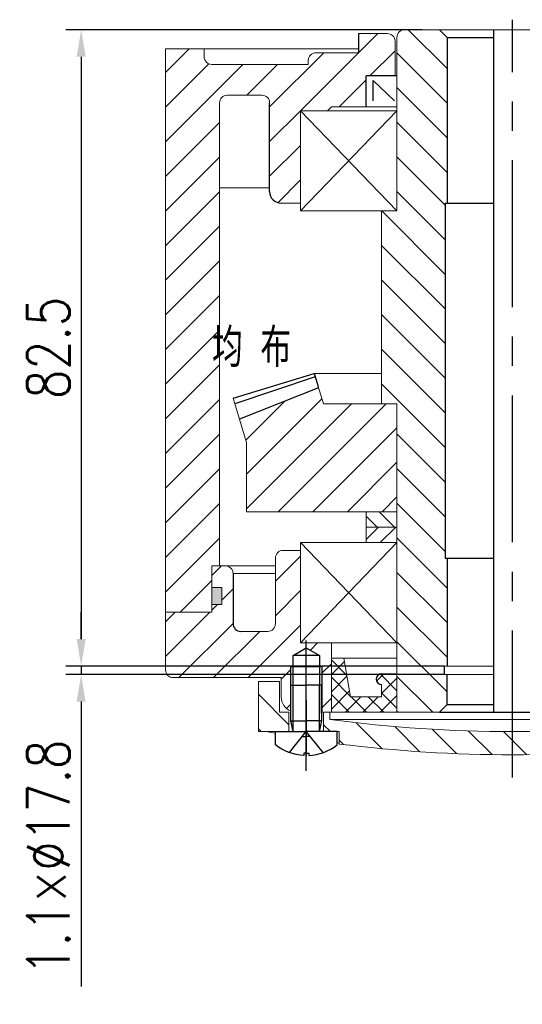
# Model space of a CAD drawing. Header units: inches. Extents: x 837 to 6223, y -2862 to 3098.
# Tile 16 of 139: x 2935 to 3000, y -670 to -542. Entities that reach past the tile are written whole.
import ezdxf

# ---------------------------------------------------------------- set-up
doc = ezdxf.new("R2010")
doc.units = ezdxf.units.IN
doc.header["$LTSCALE"] = 10
doc.header["$MEASUREMENT"] = 0
doc.linetypes.add('CENTER', pattern=[10.159999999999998, 6.35, -1.27, 1.27, -1.27])
doc.linetypes.add('HIDDEN', pattern=[1.905, 1.27, -0.635])
for name, color, linetype in [('1轮廓实线层', 7, 'Continuous'), ('2细线层', 4, 'Continuous'), ('3中心线层', 1, 'CENTER'), ('4虚线层', 6, 'HIDDEN'), ('5剖面线层', 2, 'Continuous'), ('6文字层', 3, 'Continuous'), ('7标注层', 4, 'Continuous')]:
    doc.layers.add(name, color=color, linetype=linetype)
doc.styles.add('PC_TEXTSTYLE', font='isocp.shx', dxfattribs={"width": 0.8, "bigfont": 'HZFS.SHX'})
doc.styles.add('TH_GBDIM', font='romans.shx', dxfattribs={"width": 0.8, "bigfont": 'gbcbig.shx'})
doc.dimstyles.new('TH_GBDIM', dxfattribs={"dimtxt": 3.5, "dimasz": 2.5, "dimexe": 2, "dimexo": 0, "dimgap": 1, "dimtad": 1, "dimdec": 4, "dimdsep": 46, "dimtxsty": 'TH_GBDIM', "dimcen": 0.09, "dimclrd": 4, "dimclre": 4, "dimclrt": 3, "dimadec": 0, "dimazin": 0, "dimtfac": 1, "dimtdec": 4, "dimtmove": 0, "dimatfit": 3, "dimfxl": 1, "dimtzin": 0, "dimarcsym": 0})
pattern_1 = [(45, (2800.983298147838, -894.0880502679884), (-2.245064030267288, 2.245064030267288), [])]
pattern_2 = [(315, (-161.1879354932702, 153.6207585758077), (2.245064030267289, 2.245064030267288), [])]

# ---------------------------------------------------------------- blocks, each defined once
blk = doc.blocks.new('A$C2EF20DBA')
at = {"layer": '5剖面线层', "linetype": 'Continuous', "lineweight": 0}
h = blk.add_hatch(dxfattribs=at)
h.set_pattern_fill('ANSI31', color=4, angle=-90.00000000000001, style=0)
h.set_pattern_definition(pattern_2)
h.paths.add_polyline_path([(2.74999927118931, 11.59999985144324), (-7.288106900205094e-07, 11.59999985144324), (-7.288106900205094e-07, 5.099999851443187), (3.968610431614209, 5.099999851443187), (3.968610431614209, 7.599999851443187), (2.74999927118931, 7.599999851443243)], flags=0)
h = blk.add_hatch(dxfattribs=at)
h.set_pattern_fill('ANSI31', color=4, angle=-90.00000000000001, style=0)
h.set_pattern_definition(pattern_2)
h.paths.add_polyline_path([(65.9372215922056, 11.59999985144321), (63.1872215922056, 11.59999985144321), (63.1872215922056, 7.599999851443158), (61.96861043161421, 7.599999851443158), (61.96861043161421, 5.099999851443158), (65.9372215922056, 5.099999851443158)], flags=0)
h = blk.add_hatch(dxfattribs=at)
h.set_pattern_fill('ANSI31', color=4, angle=-90.00000000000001, style=0)
h.set_pattern_definition(pattern_2)
edge = h.paths.add_edge_path(flags=0)
edge.add_line((57.46861043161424, 5.099999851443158), (57.46861043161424, 7.599999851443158))
edge.add_line((57.46861043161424, 7.599999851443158), (56.68722159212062, 7.599999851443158))
edge.add_line((56.68722159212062, 7.599999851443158), (56.68722159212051, 6.673719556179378))
edge.add_arc((32.93722159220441, 185.0999998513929), 179.9999999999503, -89.99000862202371, -82.41803119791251, ccw=False)
edge.add_arc((32.99999927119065, 185.0999998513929), 179.9999999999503, 262.41803119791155, 269.99000862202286, ccw=False)
edge.add_line((9.249999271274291, 6.673719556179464), (9.249999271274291, 7.599999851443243))
edge.add_line((9.249999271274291, 7.599999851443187), (8.46861043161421, 7.599999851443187))
edge.add_line((8.46861043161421, 7.599999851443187), (8.46861043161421, 5.099999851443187))
edge.add_line((8.46861043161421, 5.099999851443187), (10.46861043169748, 5.099999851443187))
edge.add_line((10.46861043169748, 5.099999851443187), (10.46861043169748, 3.492355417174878))
edge.add_arc((32.99999927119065, 185.0999998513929), 182.9999999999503, 262.9276636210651, 269.9901724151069)
edge.add_arc((32.93722159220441, 185.0999998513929), 182.9999999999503, -89.9901724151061, -82.92766362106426)
edge.add_line((55.46861043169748, 3.492355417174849), (55.46861043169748, 5.099999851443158))
edge.add_line((55.46861043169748, 5.099999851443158), (57.46861043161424, 5.099999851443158))
at = {"color": 7, "linetype": 'Continuous', "lineweight": 15}
for p, q in [((-7.288106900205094e-07, 5.099999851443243), (-7.288106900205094e-07, 11.59999985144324)), ((-7.288106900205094e-07, 11.59999985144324), (2.74999927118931, 11.59999985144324)), ((2.74999927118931, 11.59999985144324), (2.74999927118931, 7.599999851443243)), ((63.1872215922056, 7.599999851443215), (63.1872215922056, 11.59999985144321)), ((63.1872215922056, 11.59999985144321), (65.93722159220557, 11.59999985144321)), ((65.93722159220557, 11.59999985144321), (65.9372215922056, 5.099999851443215)), ((2.74999927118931, 7.599999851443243), (3.968610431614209, 7.599999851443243)), ((3.968610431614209, 7.599999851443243), (3.968610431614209, 5.099999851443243)), ((8.46861043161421, 5.099999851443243), (8.46861043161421, 7.599999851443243)), ((8.46861043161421, 7.599999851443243), (9.249999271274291, 7.599999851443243)), ((9.249999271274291, 7.599999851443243), (9.249999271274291, 6.673719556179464)), ((56.68722159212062, 7.599999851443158), (9.249999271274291, 7.599999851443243)), ((56.68722159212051, 6.673719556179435), (9.249999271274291, 6.673719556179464)), ((56.68722159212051, 6.673719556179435), (56.68722159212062, 7.599999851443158)), ((56.68722159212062, 7.599999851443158), (57.46861043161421, 7.599999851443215)), ((57.46861043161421, 7.599999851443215), (57.46861043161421, 5.099999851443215)), ((61.96861043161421, 5.099999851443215), (61.96861043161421, 7.599999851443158)), ((61.96861043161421, 7.599999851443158), (63.1872215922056, 7.599999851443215)), ((-7.288106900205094e-07, 5.099999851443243), (3.968610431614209, 5.099999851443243)), ((3.968610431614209, 5.099999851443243), (8.46861043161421, 5.099999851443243)), ((8.46861043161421, 5.099999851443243), (10.46861043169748, 5.099999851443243)), ((10.46861043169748, 3.492355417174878), (10.46861043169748, 5.099999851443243)), ((55.46861043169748, 5.099999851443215), (55.46861043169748, 3.492355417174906)), ((55.46861043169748, 5.099999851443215), (57.46861043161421, 5.099999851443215)), ((57.46861043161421, 5.099999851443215), (61.96861043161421, 5.099999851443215)), ((61.96861043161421, 5.099999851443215), (65.9372215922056, 5.099999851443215))]:
    blk.add_line(p, q, dxfattribs=at)
for p, q in [((57.71861043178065, 6.499999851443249), (58.01861043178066, 5.099999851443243)), ((57.71861043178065, 6.499999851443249), (61.71861043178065, 6.499999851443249)), ((61.71861043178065, 6.499999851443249), (61.41861043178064, 5.099999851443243))]:
    blk.add_line(p, q)
for centre, radius, start, end in [((32.99999927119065, 185.0999998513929), 179.9999999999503, 262.4180311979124, 269.9900086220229), ((32.93722159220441, 185.0999998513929), 179.9999999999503, 270.0099913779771, 277.5819688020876), ((33.04430277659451, 173.2730893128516), 171.1757386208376, 259.2525430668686, 259.6254560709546), ((32.89291808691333, 173.2730893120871), 171.1757386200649, 280.3745439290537, 280.7474569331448), ((33.04430277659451, 173.2730893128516), 171.1757386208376, 262.3369808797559, 262.4214063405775), ((32.99999927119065, 185.0999998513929), 182.9999999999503, 262.9276636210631, 269.9901724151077), ((32.93722159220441, 185.0999998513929), 182.9999999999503, 270.0098275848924, 277.0723363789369), ((32.89291808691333, 173.2730893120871), 171.1757386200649, 277.5785936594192, 277.6630191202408)]:
    blk.add_arc(centre, radius, start, end, dxfattribs=at)
at = {"layer": '1轮廓实线层'}
for p, q in [((4.518610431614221, 14.98798174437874), (6.218610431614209, 15.96947720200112)), ((6.218610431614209, 15.96947720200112), (7.918610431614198, 14.98798174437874)), ((58.01861043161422, 14.98798174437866), (59.71861043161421, 15.96947720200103)), ((59.71861043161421, 15.96947720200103), (61.4186104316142, 14.98798174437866)), ((7.918610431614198, 14.98798174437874), (4.518610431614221, 14.98798174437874)), ((4.518610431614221, 7.539264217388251), (4.518610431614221, 14.98798174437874)), ((7.918610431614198, 14.98798174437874), (7.918610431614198, 7.487981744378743)), ((61.4186104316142, 14.98798174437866), (58.01861043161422, 14.98798174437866)), ((58.01861043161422, 7.539264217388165), (58.01861043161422, 14.98798174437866)), ((61.4186104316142, 14.98798174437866), (61.4186104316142, 7.487981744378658)), ((8.21861043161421, 13.48798174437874), (4.218610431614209, 13.48798174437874)), ((61.71861043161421, 13.48798174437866), (57.71861043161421, 13.48798174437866))]:
    blk.add_line(p, q, dxfattribs=at)
at = {"layer": '1轮廓实线层', "extrusion": (1.224646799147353e-16, -7.498798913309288e-33, -1)}
for points in [[(-4.218610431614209, 6.499999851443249), (-4.218610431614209, 11.09999985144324), (-6.218610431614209, 11.09999985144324)], [(-4.518610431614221, 5.099999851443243), (-4.218610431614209, 6.499999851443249), (-6.218610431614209, 6.499999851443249)]]:
    blk.add_lwpolyline(points, dxfattribs=at)
at = {"layer": '1轮廓实线层'}
for points in [[(8.21861043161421, 6.499999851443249), (8.21861043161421, 11.09999985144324), (6.218610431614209, 11.09999985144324)], [(57.71861043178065, 6.499999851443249), (57.71861043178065, 11.09999985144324), (59.71861043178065, 11.09999985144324)], [(7.918610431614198, 5.099999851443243), (8.21861043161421, 6.499999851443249), (6.218610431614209, 6.499999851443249)], [(10.21861043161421, 3.369127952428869), (10.21861043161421, 5.099999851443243), (6.218610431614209, 5.099999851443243)], [(55.71861043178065, 3.369127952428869), (55.71861043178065, 5.099999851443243), (59.71861043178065, 5.099999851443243)], [(6.218610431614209, 2.309999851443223), (6.528610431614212, 2.309999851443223), (6.528610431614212, 1.999999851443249)], [(59.71861043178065, 2.309999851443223), (59.40861043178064, 2.309999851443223), (59.40861043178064, 1.999999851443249)]]:
    blk.add_lwpolyline(points, dxfattribs=at)
at = {"layer": '1轮廓实线层', "extrusion": (-1.224646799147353e-16, -7.498798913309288e-33, -1)}
blk.add_lwpolyline([(-61.71861043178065, 6.499999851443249), (-61.71861043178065, 11.09999985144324), (-59.71861043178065, 11.09999985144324)], dxfattribs=at)
at = {"layer": '1轮廓实线层', "extrusion": (-1.224646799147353e-16, 7.498798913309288e-33, -1)}
for points in [[(-2.218610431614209, 3.369127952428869), (-2.218610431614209, 5.099999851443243), (-6.218610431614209, 5.099999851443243)], [(-6.218610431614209, 2.309999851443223), (-5.908610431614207, 2.309999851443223), (-5.908610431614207, 1.999999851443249)]]:
    blk.add_lwpolyline(points, dxfattribs=at)
at = {"layer": '1轮廓实线层', "extrusion": (1.224646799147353e-16, 7.498798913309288e-33, -1)}
for points in [[(-63.71861043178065, 3.369127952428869), (-63.71861043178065, 5.099999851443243), (-59.71861043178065, 5.099999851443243)], [(-59.71861043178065, 2.309999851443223), (-60.02861043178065, 2.309999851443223), (-60.02861043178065, 1.999999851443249)]]:
    blk.add_lwpolyline(points, dxfattribs=at)
at = {"layer": '1轮廓实线层', "extrusion": (-1.224646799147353e-16, 7.498798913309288e-33, -1)}
blk.add_arc((-6.218610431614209, 8.49260333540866), 6.500000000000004, 272.7336049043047, 307.9798724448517, dxfattribs=at)
at = {"layer": '1轮廓实线层'}
for centre, start, end in [((6.218610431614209, 8.49260333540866), 272.7336049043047, 307.9798724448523), ((59.71861043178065, 8.49260333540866), 232.0201275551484, 267.2663950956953)]:
    blk.add_arc(centre, 6.500000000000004, start, end, dxfattribs=at)
at = {"layer": '1轮廓实线层', "extrusion": (1.224646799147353e-16, 7.498798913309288e-33, -1)}
blk.add_arc((-59.71861043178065, 8.49260333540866), 6.500000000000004, 232.0201275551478, 267.2663950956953, dxfattribs=at)
at = {"layer": '2细线层'}
for p, q in [((4.218610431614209, 7.633932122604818), (4.218610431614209, 13.48798174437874)), ((8.21861043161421, 13.48798174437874), (8.21861043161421, 7.487981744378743)), ((57.71861043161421, 7.633932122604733), (57.71861043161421, 13.48798174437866)), ((61.71861043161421, 13.48798174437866), (61.71861043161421, 7.487981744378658))]:
    blk.add_line(p, q, dxfattribs=at)
at = {"layer": '2细线层', "extrusion": (1.224646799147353e-16, -7.498798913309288e-33, -1)}
blk.add_lwpolyline([(-4.518610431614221, 5.099999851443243), (-4.518610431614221, 11.09999985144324)], dxfattribs=at)
at = {"layer": '2细线层'}
for points in [[(7.918610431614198, 5.099999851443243), (7.918610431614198, 11.09999985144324)], [(58.01861043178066, 5.099999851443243), (58.01861043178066, 11.09999985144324)]]:
    blk.add_lwpolyline(points, dxfattribs=at)
at = {"layer": '2细线层', "extrusion": (-1.224646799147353e-16, -7.498798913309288e-33, -1)}
blk.add_lwpolyline([(-61.41861043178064, 5.099999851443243), (-61.41861043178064, 11.09999985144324)], dxfattribs=at)
at = {"layer": '3中心线层'}
for p, q in [((6.218610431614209, -1.485567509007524e-07), (6.218610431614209, 16.93108616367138)), ((59.71861043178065, -1.485567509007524e-07), (59.71861043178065, 17.3455716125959)), ((6.218610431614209, 9.237724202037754), (6.218610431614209, 2.015085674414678)), ((59.71861043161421, 9.888514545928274), (59.71861043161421, 2.348570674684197)), ((59.71861043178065, 9.237724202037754), (59.71861043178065, 2.015085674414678))]:
    blk.add_line(p, q, dxfattribs=at)
at = {"layer": '4虚线层', "extrusion": (-1.224646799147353e-16, 7.498798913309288e-33, -1)}
for p, q in [((4.018610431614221, 2.376231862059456), (6.218610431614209, 5.099999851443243)), ((5.717833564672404, 4.479999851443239), (6.218610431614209, 4.479999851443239))]:
    blk.add_line(p, q, dxfattribs=at)
at = {"layer": '4虚线层'}
for p, q in [((8.418610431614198, 2.376231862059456), (6.218610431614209, 5.099999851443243)), ((6.719387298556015, 4.479999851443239), (6.218610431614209, 4.479999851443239)), ((57.51861043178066, 2.376231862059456), (59.71861043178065, 5.099999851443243)), ((59.21783356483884, 4.479999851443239), (59.71861043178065, 4.479999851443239))]:
    blk.add_line(p, q, dxfattribs=at)
at = {"layer": '4虚线层', "extrusion": (1.224646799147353e-16, 7.498798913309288e-33, -1)}
for p, q in [((61.91861043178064, 2.376231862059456), (59.71861043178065, 5.099999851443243)), ((60.21938729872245, 4.479999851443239), (59.71861043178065, 4.479999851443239))]:
    blk.add_line(p, q, dxfattribs=at)
at = {"layer": '6文字层', "color": 7, "style": 'PC_TEXTSTYLE'}
blk.add_text('TH_SUPERPART', height=1e-29, rotation=90, dxfattribs=at).set_placement((6.218610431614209, 5.099999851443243))
blk = doc.blocks.new('*D645')
at = {"layer": '7标注层', "color": 4, "lineweight": -2, "transparency": 16777216}
for p, q in [((2987.003752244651, -543.3464583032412), (2940.802555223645, -543.3464583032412)), ((2942.802555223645, -546.8464583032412), (2942.802555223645, -622.3464645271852)), ((2989.837943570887, -625.8464645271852), (2940.802555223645, -625.8464645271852))]:
    blk.add_line(p, q, dxfattribs=at)
at = {"layer": '7标注层', "color": 4, "transparency": 16777216}
for points in [[(2942.219221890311, -546.8464583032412), (2943.385888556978, -546.8464583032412), (2942.802555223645, -543.3464583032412)], [(2942.219221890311, -622.3464645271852), (2943.385888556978, -622.3464645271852), (2942.802555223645, -625.8464645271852)]]:
    blk.add_solid(points, dxfattribs=at)
at = {"layer": 'Defpoints', "color": 0, "transparency": 16777216}
for p in [(2987.003752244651, -543.3464583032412), (2942.802555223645, -625.8464645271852), (2989.837943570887, -625.8464645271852)]:
    blk.add_point(p, dxfattribs=at)
at = {"layer": '7标注层', "color": 3, "transparency": 16777216, "insert": (2938.552555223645, -584.5964614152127), "char_height": 5.5, "attachment_point": 5, "rotation": 90, "style": 'TH_GBDIM'}
blk.add_mtext('82.5', dxfattribs=at)
blk = doc.blocks.new('*D646')
at = {"layer": '7标注层', "color": 4, "lineweight": -2, "transparency": 16777216}
for p, q in [((2942.802553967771, -622.346456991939), (2942.802553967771, -618.846456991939)), ((2989.837943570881, -625.846456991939), (2940.802553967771, -625.846456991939)), ((2942.802553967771, -625.846456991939), (2942.802553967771, -626.9464569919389)), ((2989.837944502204, -626.9464569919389), (2940.802553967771, -626.9464569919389)), ((2942.802553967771, -630.4464569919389), (2942.802553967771, -667.3874934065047))]:
    blk.add_line(p, q, dxfattribs=at)
at = {"layer": '7标注层', "color": 4, "transparency": 16777216}
for points in [[(2942.219220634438, -622.346456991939), (2943.385887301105, -622.346456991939), (2942.802553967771, -625.846456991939)], [(2942.219220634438, -630.4464569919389), (2943.385887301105, -630.4464569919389), (2942.802553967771, -626.9464569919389)]]:
    blk.add_solid(points, dxfattribs=at)
at = {"layer": 'Defpoints', "color": 0, "transparency": 16777216}
for p in [(2942.802553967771, -625.846456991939), (2989.837943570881, -625.846456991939), (2989.837944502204, -626.9464569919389)]:
    blk.add_point(p, dxfattribs=at)
at = {"layer": '7标注层', "color": 3, "transparency": 16777216, "insert": (2938.552553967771, -650.6669751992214), "char_height": 5.5, "attachment_point": 5, "rotation": 90, "style": 'TH_GBDIM'}
blk.add_mtext('1.1×%%C17.8', dxfattribs=at)

msp = doc.modelspace()

# ---------------------------------------------------------------- hatches: boundary and pattern name
at = {"layer": '5剖面线层'}
h = msp.add_hatch(dxfattribs=at)
h.set_pattern_fill('ANSI31', color=256, angle=270)
h.set_pattern_definition([(315, (2350.516401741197, -824.645746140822), (2.245064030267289, 2.245064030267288), [])])
h.paths.add_polyline_path([(2989.987943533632, -565.8464584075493), (2990.237943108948, -565.8464584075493), (2990.237943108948, -544.3464583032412), (2989.237943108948, -543.3464583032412), (2984.737943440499, -543.3464583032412, 0.4142135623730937), (2983.737943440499, -544.3464583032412), (2983.737943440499, -566.8464585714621), (2981.73794346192, -566.8464585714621), (2981.73794346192, -591.8464584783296), (2983.737942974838, -591.8464584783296), (2983.737942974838, -605.8464575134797), (2983.737943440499, -605.8464575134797), (2983.737943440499, -631.8464583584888), (2989.237944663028, -631.8464583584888), (2990.237943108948, -630.8464599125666), (2990.237943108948, -626.9464569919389), (2989.837944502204, -626.9464569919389), (2989.837943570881, -625.846456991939), (2990.237943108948, -625.846456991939), (2990.237943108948, -611.8464584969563), (2989.987943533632, -611.8464584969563)])
h = msp.add_hatch(dxfattribs=at)
h.set_pattern_fill('ANSI31', color=256)
h.set_pattern_definition([(45, (2449.35206660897, -1053.285134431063), (-2.245064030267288, 2.245064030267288), [])])
h.paths.add_polyline_path([(2953.737941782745, -545.846456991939), (2958.737944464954, -545.846456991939), (2958.737944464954, -546.8464573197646, 0.4142135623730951), (2959.737944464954, -547.8464573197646), (2972.237942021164, -547.8464573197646), (2972.237942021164, -547.3464583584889, -0.414213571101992), (2973.237942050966, -546.3464583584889), (2978.737944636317, -546.3464585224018), (2978.737944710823, -543.8464583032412), (2982.487944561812, -543.8464583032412, -0.4142135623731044), (2983.487944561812, -544.8464583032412), (2983.487944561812, -549.3464583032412), (2979.737944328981, -549.3464583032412), (2979.737944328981, -553.3464572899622), (2975.237945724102, -553.3464572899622), (2974.737944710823, -553.8464583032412), (2971.237943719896, -553.8464583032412), (2971.237943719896, -565.8464584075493), (2968.737943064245, -565.8464584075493, -0.4142135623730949), (2967.237943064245, -564.3464584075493), (2967.237943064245, -552.8464580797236, 0.4142135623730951), (2966.237943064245, -551.8464580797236), (2961.73794479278, -551.8464580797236, 0.4142135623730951), (2960.73794479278, -552.8464580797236), (2960.73794479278, -612.8464586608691), (2959.737942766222, -612.8464586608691), (2959.737942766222, -618.8464596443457), (2953.737943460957, -618.8464596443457)])
h = msp.add_hatch(dxfattribs=at)
h.set_pattern_fill('ANSI31', color=256, style=0)
h.set_pattern_definition([(45, (1734.635516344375, -950.5096729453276), (-2.245064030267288, 2.245064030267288), [])])
h.paths.add_polyline_path([(2983.737943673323, -605.8464575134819), (2983.737943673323, -591.8464584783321), (2981.737943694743, -591.8464584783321), (2974.211147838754, -591.8464584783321), (2973.586965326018, -589.7881064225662), (2963.322663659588, -593.8453671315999), (2964.237944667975, -596.8636697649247), (2964.237944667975, -605.8464575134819)])
h.paths.add_polyline_path([(3033.23794293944, -605.8464575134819), (3033.23794293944, -596.8636713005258), (3034.153224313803, -593.8453674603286), (3023.888923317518, -589.7881070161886), (3023.264742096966, -591.8464584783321), (3013.737944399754, -591.8464584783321), (3013.737944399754, -605.8464575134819)])
h = msp.add_hatch(dxfattribs=at)
h.set_pattern_fill('ANSI31', color=256, scale=0.5, angle=90, style=0)
h.set_pattern_definition([(135, (2802.777293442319, -847.0222470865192), (-1.122532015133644, -1.122532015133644), [])])
h.paths.add_polyline_path([(2979.737943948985, -605.8464571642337), (2979.737943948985, -607.8464580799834), (2983.73794397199, -607.8464580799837), (2983.737943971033, -605.8464571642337)])
at = {"layer": '5剖面线层', "linetype": 'Continuous', "lineweight": 0}
h = msp.add_hatch(dxfattribs=at)
h.set_pattern_fill('ANSI31', scale=2, style=0)
h.set_pattern_definition([(45, (2667.687547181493, -810.2464583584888), (-4.490128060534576, 4.490128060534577), [])])
h.paths.add_polyline_path([(2983.737943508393, -605.8464583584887), (2979.737943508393, -605.8464583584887), (2979.737943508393, -609.8464583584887), (2983.737943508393, -609.8464583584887)], flags=0)
at = {"layer": '5剖面线层'}
h = msp.add_hatch(dxfattribs=at)
h.set_pattern_fill('ANSI31', color=256, scale=0.5, style=0)
h.set_pattern_definition([(45, (2802.777293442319, -847.0222470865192), (-1.122532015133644, 1.122532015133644), [])])
h.paths.add_polyline_path([(2979.737943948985, -607.8464580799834), (2979.737943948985, -609.8464580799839), (2983.737943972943, -609.8464580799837), (2983.73794397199, -607.8464580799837)])
h = msp.add_hatch(dxfattribs=at)
h.set_pattern_fill('ANSI31', color=4, style=0)
h.set_pattern_definition(pattern_1)
h.paths.add_polyline_path([(3025.487943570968, -623.4769810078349), (3025.487943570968, -622.8464565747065), (3022.237942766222, -622.8464565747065), (3022.237942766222, -631.8464583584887), (3022.456554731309, -631.8464583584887), (3023.237943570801, -631.8464583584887), (3023.487943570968, -631.8464583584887), (3023.487943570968, -628.3464583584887), (3023.487943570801, -625.9584764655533), (3023.7879435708, -625.9584764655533), (3023.7879435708, -624.4584764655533)])
edge = h.paths.add_edge_path()
edge.add_line((2971.987943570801, -623.4769810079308), (2971.987943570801, -622.8464565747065))
edge.add_line((2971.987943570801, -622.8464565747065), (2971.237943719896, -622.8464565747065))
edge.add_line((2971.237943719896, -622.8464565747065), (2971.237943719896, -610.8464583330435))
edge.add_line((2971.237943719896, -610.8464583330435), (2968.987943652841, -610.8464583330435))
edge.add_arc((2968.987943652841, -611.8464583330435), 1, 90, 180)
edge.add_line((2967.987943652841, -611.8464583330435), (2967.987943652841, -620.3464588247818))
edge.add_arc((2966.987943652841, -620.3464588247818), 1, -90, 0, ccw=False)
edge.add_line((2966.987943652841, -621.3464588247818), (2963.487942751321, -621.3464588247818))
edge.add_arc((2963.487942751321, -620.3464588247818), 1, 180, 270, ccw=False)
edge.add_line((2962.487942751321, -620.3464588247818), (2962.487942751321, -613.8464586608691))
edge.add_arc((2961.487942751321, -613.8464586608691), 1, 0, 90)
edge.add_line((2961.487942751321, -612.8464586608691), (2959.737942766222, -612.8464586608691))
edge.add_line((2959.737942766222, -612.8464586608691), (2959.737942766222, -615.6464576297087))
edge.add_line((2959.737942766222, -615.6464576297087), (2961.03794428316, -615.6464576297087))
edge.add_line((2961.03794428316, -615.6464576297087), (2961.03794428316, -617.8464576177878))
edge.add_line((2961.03794428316, -617.8464576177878), (2959.737942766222, -617.8464576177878))
edge.add_line((2959.737942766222, -617.8464576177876), (2959.737942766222, -618.8464596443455))
edge.add_line((2959.737942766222, -618.8464596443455), (2953.737943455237, -618.8464597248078))
edge.add_line((2953.737943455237, -618.8464597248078), (2953.737943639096, -626.3464583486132))
edge.add_arc((2954.737943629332, -626.3464582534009), 0.9999999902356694, 180.0000054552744, 270.0000002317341)
edge.add_line((2954.737943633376, -627.3464582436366), (2968.737943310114, -627.3464582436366))
edge.add_line((2968.737943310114, -627.3464582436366), (2968.737943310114, -629.8464583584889))
edge.add_arc((2970.737943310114, -629.8464583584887), 2, 180.0000000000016, 247.9756952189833)
edge.add_line((2969.987943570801, -631.7005080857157), (2969.987943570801, -628.3464583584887))
edge.add_line((2969.987943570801, -628.3464583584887), (2969.987943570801, -625.9584764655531))
edge.add_line((2969.987943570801, -625.9584764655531), (2970.2879435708, -625.9584764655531))
edge.add_line((2970.2879435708, -625.9584764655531), (2970.2879435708, -624.4584764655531))
edge.add_line((2970.2879435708, -624.4584764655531), (2971.9879435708, -623.4769810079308))
h.paths.add_polyline_path([(2975.237943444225, -622.8464565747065), (2971.987943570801, -622.8464565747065), (2971.987943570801, -623.4769810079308), (2973.687943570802, -624.4584764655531), (2973.687943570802, -625.9584764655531), (2973.987943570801, -625.9584764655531), (2973.987943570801, -631.9584764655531), (2973.987943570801, -632.9464583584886), (2973.687943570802, -634.3464583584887), (2974.237943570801, -634.3464583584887), (2974.237943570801, -631.8464583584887), (2975.01933241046, -631.8464583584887), (2975.237943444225, -631.8464583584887)])
h = msp.add_hatch(dxfattribs=at)
h.set_pattern_fill('ANSI31', color=4, style=0)
h.set_pattern_definition(pattern_1)
h.paths.add_polyline_path([(2971.987943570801, -623.4769810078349), (2971.987943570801, -622.8464565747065), (2975.237944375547, -622.8464565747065), (2975.237944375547, -631.8464583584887), (2975.01933241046, -631.8464583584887), (2974.237943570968, -631.8464583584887), (2973.987943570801, -631.8464583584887), (2973.987943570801, -628.3464583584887), (2973.987943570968, -625.9584764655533), (2973.687943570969, -625.9584764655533), (2973.687943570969, -624.4584764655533)])
edge = h.paths.add_edge_path()
edge.add_line((3025.487943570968, -623.4769810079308), (3025.487943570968, -622.8464565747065))
edge.add_line((3025.487943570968, -622.8464565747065), (3026.237943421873, -622.8464565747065))
edge.add_line((3026.237943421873, -622.8464565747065), (3026.237943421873, -610.8464583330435))
edge.add_line((3026.237943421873, -610.8464583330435), (3028.487943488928, -610.8464583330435))
edge.add_arc((3028.487943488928, -611.8464583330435), 1, 0, 90, ccw=False)
edge.add_line((3029.487943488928, -611.8464583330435), (3029.487943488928, -620.3464588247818))
edge.add_arc((3030.487943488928, -620.3464588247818), 1, 180, 270)
edge.add_line((3030.487943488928, -621.3464588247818), (3033.987944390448, -621.3464588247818))
edge.add_arc((3033.987944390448, -620.3464588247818), 1, 270, 360)
edge.add_line((3034.987944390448, -620.3464588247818), (3034.987944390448, -613.8464586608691))
edge.add_arc((3035.987944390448, -613.8464586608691), 1, 90, 180, ccw=False)
edge.add_line((3035.987944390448, -612.8464586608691), (3037.737944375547, -612.8464586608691))
edge.add_line((3037.737944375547, -612.8464586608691), (3037.737944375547, -615.6464576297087))
edge.add_line((3037.737944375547, -615.6464576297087), (3036.437942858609, -615.6464576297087))
edge.add_line((3036.437942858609, -615.6464576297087), (3036.437942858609, -617.8464576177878))
edge.add_line((3036.437942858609, -617.8464576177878), (3037.737944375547, -617.8464576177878))
edge.add_line((3037.737944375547, -617.8464576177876), (3037.737944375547, -618.8464596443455))
edge.add_line((3037.737944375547, -618.8464596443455), (3043.737943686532, -618.8464597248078))
edge.add_line((3043.737943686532, -618.8464597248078), (3043.737943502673, -626.3464583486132))
edge.add_arc((3042.737943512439, -626.3464582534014), 0.9999999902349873, 269.9999997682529, 359.99999454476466, ccw=False)
edge.add_line((3042.737943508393, -627.3464582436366), (3028.737943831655, -627.3464582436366))
edge.add_line((3028.737943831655, -627.3464582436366), (3028.737943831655, -629.8464583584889))
edge.add_arc((3026.737943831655, -629.8464583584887), 2, 292.0243047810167, 359.99999999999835, ccw=False)
edge.add_line((3027.487943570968, -631.7005080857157), (3027.487943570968, -628.3464583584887))
edge.add_line((3027.487943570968, -628.3464583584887), (3027.487943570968, -625.9584764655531))
edge.add_line((3027.487943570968, -625.9584764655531), (3027.187943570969, -625.9584764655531))
edge.add_line((3027.187943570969, -625.9584764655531), (3027.187943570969, -624.4584764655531))
edge.add_line((3027.187943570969, -624.4584764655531), (3025.487943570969, -623.4769810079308))
h.paths.add_polyline_path([(3022.237943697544, -622.8464565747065), (3025.487943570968, -622.8464565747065), (3025.487943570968, -623.4769810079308), (3023.787943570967, -624.4584764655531), (3023.787943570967, -625.9584764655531), (3023.487943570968, -625.9584764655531), (3023.487943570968, -631.9584764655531), (3023.487943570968, -632.9464583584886), (3023.787943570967, -634.3464583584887), (3023.237943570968, -634.3464583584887), (3023.237943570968, -631.8464583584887), (3022.456554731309, -631.8464583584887), (3022.237943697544, -631.8464583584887)])
h = msp.add_hatch(color=256, dxfattribs=at)
h.paths.add_polyline_path([(2961.03794428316, -615.6464576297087), (2959.737942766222, -615.6464576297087), (2959.737942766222, -617.8464576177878), (2961.03794428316, -617.8464576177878)])
h.paths.add_polyline_path([(3037.737944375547, -615.6464576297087), (3036.437944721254, -615.6464576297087), (3036.437944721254, -617.8464576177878), (3037.737944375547, -617.8464576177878)])
h = msp.add_hatch(dxfattribs=at)
h.set_pattern_fill('ANSI37', color=256, scale=0.5, style=0)
h.set_pattern_definition([(45, (2824.629503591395, -914.4831154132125), (-1.122532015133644, 1.122532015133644), []), (135, (2824.629503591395, -914.4831154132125), (-1.122532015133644, -1.122532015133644), [])])
h.paths.add_polyline_path([(2983.737943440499, -626.8464572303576), (2981.73794346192, -626.8464572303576, 0.9999999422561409), (2981.737943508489, -628.2464594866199), (2981.73794346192, -628.2464594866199), (2981.73794346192, -629.8464595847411), (2977.737943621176, -629.8464595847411), (2976.8563085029, -624.846456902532), (2975.237943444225, -624.846456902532), (2975.237943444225, -631.8464583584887), (2983.737943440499, -631.8464583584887)])
h.paths.add_polyline_path([(3015.737944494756, -629.8464595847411), (3015.737944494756, -628.2464594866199, 0.999998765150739), (3015.737943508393, -626.8464572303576), (3014.23794518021, -626.8464572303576), (3013.737944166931, -626.8464572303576), (3013.737944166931, -631.8464583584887), (3022.237942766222, -631.8464583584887), (3022.237942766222, -624.846456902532), (3020.619579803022, -624.846456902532), (3019.737945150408, -629.8464595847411)])

# ---------------------------------------------------------------- linework, layer by layer
at = {"color": 7, "linetype": 'Continuous', "lineweight": 15}
for p, q in [((2984.737943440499, -543.3464583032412), (3012.73794370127, -543.3464583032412)), ((2978.737942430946, -543.8464583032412), (2982.487942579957, -543.8464583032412)), ((2983.487942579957, -544.8464583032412), (2983.487942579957, -549.3464583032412)), ((2983.737943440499, -544.3464583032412), (2983.737943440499, -566.8464585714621)), ((2953.737941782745, -545.846456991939), (2953.737943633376, -626.3464582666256)), ((2953.73794364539, -552.8464600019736), (2953.73794364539, -545.846456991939)), ((2953.73794364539, -545.846456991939), (2978.73794249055, -545.846456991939)), ((2958.737942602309, -546.8464573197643), (2958.737942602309, -545.846456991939)), ((2972.237943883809, -547.346458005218), (2972.237943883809, -547.8464573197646)), ((2973.237943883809, -546.346458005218), (2978.737942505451, -546.3464568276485)), ((2959.737942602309, -547.8464573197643), (2972.237943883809, -547.8464573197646)), ((2966.237943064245, -551.8464580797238), (2961.737942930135, -551.8464580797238)), ((2960.737942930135, -564.8464582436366), (2960.737942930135, -552.8464580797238)), ((2960.73794479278, -552.8464580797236), (2960.73794479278, -612.8464586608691)), ((2971.237943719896, -566.8464585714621), (2971.237943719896, -553.8464583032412)), ((2983.737943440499, -553.8464583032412), (2971.237943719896, -553.8464583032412)), ((2975.237942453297, -553.3464572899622), (2983.737942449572, -553.3464572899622)), ((2975.237943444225, -553.3464572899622), (2983.737943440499, -553.3464572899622)), ((2983.737943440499, -565.8464584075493), (2983.737943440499, -554.846458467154)), ((2967.237943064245, -563.8464580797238), (2960.737942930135, -563.8464580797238)), ((2968.737943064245, -565.8464584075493), (2971.237943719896, -565.8464584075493)), ((2971.237943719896, -566.8464585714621), (2983.737943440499, -566.8464585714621)), ((2981.73794346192, -566.8464585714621), (2981.73794346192, -591.8464584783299)), ((2973.025838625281, -587.9376920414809), (2981.737943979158, -587.9376920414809)), ((2973.537943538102, -587.9376922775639), (2981.750977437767, -587.9376922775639)), ((2973.532027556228, -589.6069394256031), (2974.211147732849, -591.8464581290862)), ((2964.237943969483, -596.8636674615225), (2962.499194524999, -591.1298305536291)), ((2983.737943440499, -591.8464584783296), (2974.211147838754, -591.8464584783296)), ((2983.737942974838, -591.8464584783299), (2983.737942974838, -605.8464575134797)), ((2964.237944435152, -605.8464575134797), (2964.237944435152, -596.8636689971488)), ((2980.437943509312, -605.8464575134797), (2964.237944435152, -605.8464575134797)), ((2979.73794348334, -605.8464575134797), (2979.73794348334, -609.8464581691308)), ((2983.737943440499, -605.8464575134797), (2979.73794348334, -605.8464575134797)), ((2983.737943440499, -605.8464575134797), (2983.737943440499, -609.8464581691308)), ((2983.737943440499, -605.8464575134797), (2983.737943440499, -631.8464583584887)), ((2983.737943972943, -607.8464580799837), (2979.737943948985, -607.8464580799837)), ((2971.237943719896, -622.8464565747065), (2971.237943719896, -609.8464581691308)), ((2983.737943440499, -609.8464581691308), (2971.237943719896, -609.8464581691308)), ((2968.987943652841, -610.8464583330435), (2971.237943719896, -610.8464583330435)), ((2967.987943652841, -611.8464583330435), (2967.987943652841, -620.3464588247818)), ((2959.737942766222, -612.8464586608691), (2959.737942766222, -615.6464576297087)), ((2959.737942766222, -612.8464586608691), (2961.487942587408, -612.8464586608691)), ((2959.737942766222, -618.8464596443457), (2959.737942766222, -612.8464586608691)), ((2961.487942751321, -612.8464586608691), (2959.737942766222, -612.8464586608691)), ((2961.487942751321, -612.8464586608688), (2967.987943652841, -612.8464586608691)), ((2962.487942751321, -613.8464588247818), (2967.987943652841, -613.8464588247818)), ((2959.737942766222, -615.6464576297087), (2961.03794428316, -615.6464576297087)), ((2961.03794428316, -615.6464576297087), (2961.03794428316, -617.8464576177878)), ((2959.737942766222, -618.8464596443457), (2953.737943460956, -618.8464596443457)), ((2959.737942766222, -618.8464596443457), (2953.737943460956, -618.8464596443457)), ((2961.03794428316, -617.8464576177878), (2959.737942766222, -617.8464576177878)), ((2963.487942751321, -621.3464588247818), (2966.987943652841, -621.3464588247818)), ((2971.237943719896, -622.8464565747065), (2983.737943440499, -622.8464565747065)), ((2975.237943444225, -631.8464599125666), (2975.237943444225, -622.8464565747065)), ((2983.737943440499, -624.846456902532), (2975.237943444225, -624.846456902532)), ((2976.8563085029, -624.846456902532), (2977.737943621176, -629.8464595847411)), ((2989.837943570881, -625.846456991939), (2996.237944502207, -625.846456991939)), ((2954.737943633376, -627.3464582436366), (2968.737942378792, -627.3464582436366)), ((2968.737943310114, -627.3464582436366), (2958.237943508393, -627.3464582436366)), ((2968.737943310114, -629.8464583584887), (2968.737943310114, -627.3464582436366)), ((2981.73794346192, -626.8464572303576), (2983.737943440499, -626.8464572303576)), ((2989.837944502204, -626.9464569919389), (2996.237944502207, -626.9464569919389)), ((2981.73794346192, -629.8464595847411), (2981.73794346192, -628.2464585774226)), ((2977.737943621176, -629.8464595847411), (2981.73794346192, -629.8464595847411))]:
    msp.add_line(p, q, dxfattribs=at)
at = {"color": 7}
for p, q in [((2967.237943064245, -564.3464584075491), (2967.237943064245, -552.8464580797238)), ((2962.487942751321, -613.8464586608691), (2962.487942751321, -620.3464588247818))]:
    msp.add_line(p, q, dxfattribs=at)
at = {"color": 7, "linetype": 'Continuous', "lineweight": 15}
for centre, radius, start, end in [((2984.737943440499, -544.3464583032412), 1, 90, 180), ((2982.487942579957, -544.8464583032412), 1, 0, 90), ((2959.737942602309, -546.8464573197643), 1, 180, 270), ((2973.237943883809, -547.346458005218), 1, 90, 180), ((2961.737942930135, -552.8464580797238), 1, 90, 180), ((2968.987943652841, -611.8464583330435), 1, 90, 180), ((2966.987943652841, -620.3464588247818), 1, 270, 0), ((2954.737943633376, -626.3464582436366), 1, 180.0000013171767, 270), ((2970.737943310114, -629.8464583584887), 2, 180, 247.9756952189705)]:
    msp.add_arc(centre, radius, start, end, dxfattribs=at)
at = {"color": 7, "lineweight": 15}
for centre in [(2966.237943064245, -552.8464580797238), (2961.487942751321, -613.8464586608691)]:
    msp.add_arc(centre, 1, 0, 90, dxfattribs=at)
at = {"color": 7}
for centre, radius, start, end in [((2968.737943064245, -564.3464584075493), 1.5, 180, 270), ((2963.487942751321, -620.3464588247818), 1, 180, 270), ((2981.737943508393, -627.5464583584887), 0.7000011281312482, 90.00000380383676, 269.999996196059)]:
    msp.add_arc(centre, radius, start, end, dxfattribs=at)
at = {"layer": '1轮廓实线层'}
for p, q in [((2989.237943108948, -543.3464583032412), (2990.237943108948, -544.3464583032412)), ((2996.237944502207, -543.3464583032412), (2996.237944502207, -631.8464583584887)), ((2978.737942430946, -543.8464588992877), (2978.737942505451, -546.3464593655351)), ((2990.237943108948, -544.3464583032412), (2996.237944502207, -544.3464583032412)), ((2979.737942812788, -553.3464583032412), (2979.737942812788, -549.3464583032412)), ((2980.650878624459, -552.5815501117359), (2980.650878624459, -549.9430623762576)), ((2980.650878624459, -549.9430623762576), (2983.405819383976, -552.5815501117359)), ((2974.737942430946, -553.8464583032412), (2975.237942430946, -553.3464583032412)), ((2962.499194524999, -591.1298305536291), (2973.025838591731, -587.9376919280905)), ((2973.025838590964, -587.9376919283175), (2973.532027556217, -589.6069394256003)), ((2973.586965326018, -589.7881064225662), (2963.322663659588, -593.8453671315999)), ((2989.837943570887, -625.8464645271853), (2989.83794450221, -626.9464645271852)), ((2989.237943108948, -631.8464599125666), (2990.237943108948, -630.8464599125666)), ((2989.237943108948, -631.8464599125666), (3008.23794403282, -631.8464599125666)), ((2990.237943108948, -630.8464599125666), (2996.237944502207, -630.8464599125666))]:
    msp.add_line(p, q, dxfattribs=at)
at = {"layer": '1轮廓实线层', "ltscale": 0.5}
for p, q in [((2990.237943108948, -544.3464583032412), (2990.237943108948, -565.8464584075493)), ((2989.987943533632, -565.8464584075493), (2989.987943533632, -611.8464584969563)), ((2989.987943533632, -565.8464584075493), (2996.237944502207, -565.8464584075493)), ((2989.987943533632, -611.8464584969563), (2990.237943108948, -611.8464584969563)), ((2990.237943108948, -611.8464584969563), (2996.237944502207, -611.8464584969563)), ((2990.237943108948, -611.8464584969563), (2990.237943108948, -625.8464569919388)), ((2990.237943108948, -630.8464599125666), (2990.237943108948, -626.9464569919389))]:
    msp.add_line(p, q, dxfattribs=at)
at = {"layer": '1轮廓实线层', "color": 7}
msp.add_line((2983.737942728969, -549.3464583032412), (2979.737942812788, -549.3464583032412), dxfattribs=at)
at = {"layer": '2细线层'}
for p, q in [((2983.737943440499, -566.8464585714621), (2971.237943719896, -553.8464583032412)), ((2971.237943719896, -566.8464585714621), (2983.737943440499, -553.8464583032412)), ((2971.237943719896, -609.8464581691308), (2983.737943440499, -622.8464565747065)), ((2971.237943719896, -622.8464565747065), (2983.737943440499, -609.8464581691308))]:
    msp.add_line(p, q, dxfattribs=at)
at = {"layer": '3中心线层', "ltscale": 0.3}
msp.add_line((2998.737943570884, -640.2852506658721), (2998.737943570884, -542.0516221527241), dxfattribs=at)
at = {"layer": '3中心线层', "ltscale": 0.5}
msp.add_line((2973.157886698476, -588.3731438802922), (2962.718475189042, -591.852947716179), dxfattribs=at)

# ---------------------------------------------------------------- block references
at = {"layer": '1轮廓实线层', "color": 7}
msp.add_blockref('A$C2EF20DBA', (2965.769333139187, -639.446458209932), dxfattribs=at)

# ---------------------------------------------------------------- texts
at = {"layer": '6文字层', "insert": (2959.753184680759, -582.0611866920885), "char_height": 5, "width": 38.96782955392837, "attachment_point": 1, "style": 'PC_TEXTSTYLE'}
msp.add_mtext('{\\C3;均 布}', dxfattribs=at)

# ---------------------------------------------------------------- dimensions: what is measured, and where the dimension line sits
at = {"layer": '7标注层'}
dim = msp.add_linear_dim(base=(2942.802555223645, -625.8464645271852), p1=(2987.003752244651, -543.3464583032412), p2=(2989.837943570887, -625.8464645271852), angle=90, dimstyle='TH_GBDIM', override={"dimtxt": 5.5, "dimasz": 3.5, "dimgap": 1.5, "dimdec": 1, "dimadec": 1}, dxfattribs=at)
dim.commit()
dim.dimension.update_dxf_attribs({"geometry": '*D645', "text_midpoint": (2938.552555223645, -584.5964614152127)})
dim = msp.add_linear_dim(base=(2942.802553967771, -625.846456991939), p1=(2989.837944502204, -626.9464569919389), p2=(2989.837943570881, -625.846456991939), angle=90, text='<>×%%C17.8', dimstyle='TH_GBDIM', override={"dimtxt": 5.5, "dimasz": 3.5, "dimgap": 1.5, "dimdec": 1, "dimadec": 1}, dxfattribs=at)
dim.commit()
dim.dimension.update_dxf_attribs({"geometry": '*D646', "text_midpoint": (2942.802553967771, -650.6669751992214), "dimtype": 160})

doc.saveas('drawing.dxf')
